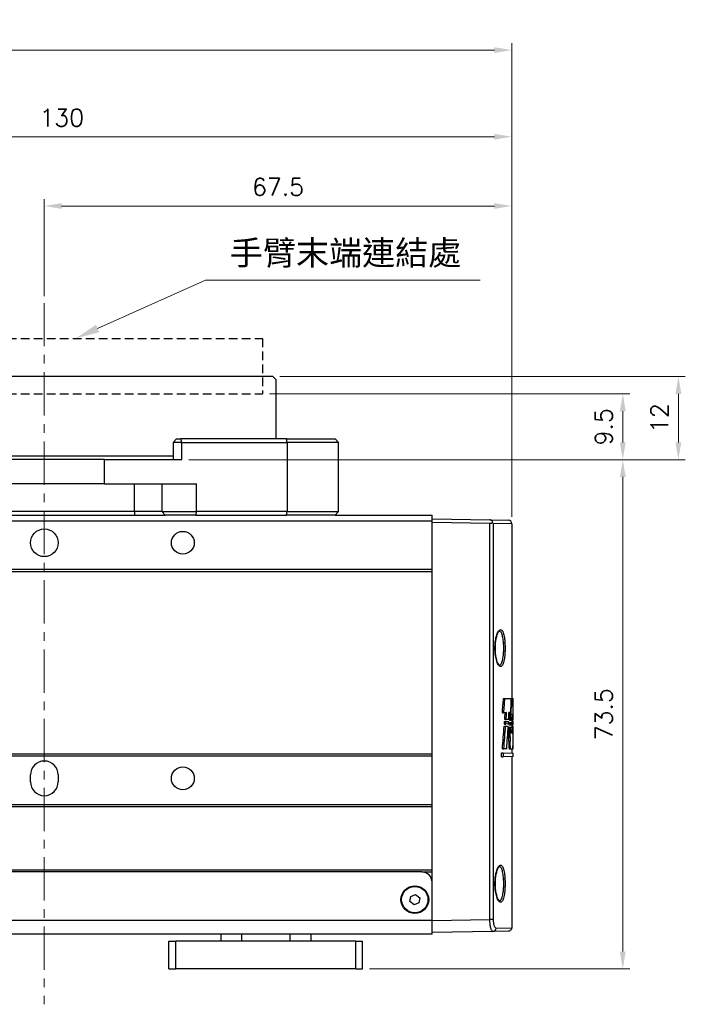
# Model space of a CAD drawing. Header units: inches. Extents: x 0 to 5766, y -2164 to 1330.
# Tile 144 of 210: x 4326 to 4422, y -604 to -462. Entities that reach past the tile are written whole.
import ezdxf

# ---------------------------------------------------------------- set-up
doc = ezdxf.new("R2010")
doc.units = ezdxf.units.IN
doc.header["$MEASUREMENT"] = 0
doc.linetypes.add('CENTER', pattern=[2, 1.25, -0.25, 0.25, -0.25])
doc.linetypes.add('HIDDEN', pattern=[0.375, 0.25, -0.125])
for name, color, linetype, lineweight in [('AM_5', 3, 'Continuous', 15), ('AM_7', 4, 'CENTER', 15), ('可見 (ISO)', 7, 'Continuous', 25), ('窄部可見 (ISO)', 7, 'Continuous', 25)]:
    doc.layers.add(name, color=color, linetype=linetype, lineweight=lineweight)
doc.styles.get("Standard").update_dxf_attribs({"font": 'arial.ttf'})
doc.styles.add('尺寸標註', font='romans.shx', dxfattribs={"bigfont": 'CHINESET.SHX'})
doc.dimstyles.new('CNS1$0', dxfattribs={"dimtxt": 2.5, "dimasz": 2.5, "dimexe": 1, "dimexo": 1, "dimgap": 1.5, "dimtad": 1, "dimtoh": 1, "dimdec": 1, "dimdsep": 46, "dimtxsty": '尺寸標註', "dimcen": 0, "dimclrd": 2, "dimclre": 2, "dimclrt": 1, "dimadec": 0, "dimazin": 2, "dimtp": 0.1, "dimtm": 0.1, "dimtfac": 0.71, "dimtdec": 1, "dimtmove": 0, "dimatfit": 0, "dimfxl": 0, "dimlwd": 13, "dimlwe": 13, "dimarcsym": 0})

# ---------------------------------------------------------------- blocks, each defined once
blk = doc.blocks.new('*S388')
at = {"layer": 'AM_5', "color": 7}
for p, q in [((10226.38, -457.09), (10210.79, -464.07)), ((10266.01, -457.09), (10226.38, -457.09))]:
    blk.add_line(p, q, dxfattribs=at)
at = {"layer": 'AM_5', "color": 7, "linetype": 'Continuous'}
blk.add_trace([(10210.55, -463.54), (10211.03, -464.6), (10207.59, -465.5)], dxfattribs=at)
at = {"layer": 'AM_5', "color": 2, "insert": (10229.88, -455.34), "char_height": 3.5, "attachment_point": 7}
blk.add_mtext('{\\fPMingLiU|b0|i0|c136|p18;手臂末端連結處}', dxfattribs=at)
blk = doc.blocks.new('*D448')
at = {"layer": 'AM_5', "color": 2, "lineweight": 13}
for p, q in [((4329.47, -501.49), (4329.47, -487.49)), ((4331.97, -488.49), (4394.47, -488.49)), ((4396.97, -533.34), (4396.97, -487.49))]:
    blk.add_line(p, q, dxfattribs=at)
at = {"layer": 'AM_5', "color": 2}
for points in [[(4331.97, -488.07), (4331.97, -488.9), (4329.47, -488.49)], [(4394.47, -488.07), (4394.47, -488.9), (4396.97, -488.49)]]:
    blk.add_solid(points, dxfattribs=at)
at = {"layer": 'Defpoints', "color": 0}
for p in [(4396.97, -488.49), (4329.47, -502.49), (4396.97, -534.34)]:
    blk.add_point(p, dxfattribs=at)
at = {"layer": 'AM_5', "color": 1, "insert": (4363.22, -485.74), "char_height": 2.5, "attachment_point": 5, "style": '尺寸標註'}
blk.add_mtext('67.5', dxfattribs=at)
blk = doc.blocks.new('*D449')
at = {"layer": 'AM_5', "color": 2, "lineweight": 13}
for p, q in [((4267.02, -533.06), (4267.02, -477.49)), ((4396.97, -533.34), (4396.97, -477.49)), ((4269.52, -478.49), (4394.47, -478.49))]:
    blk.add_line(p, q, dxfattribs=at)
at = {"layer": 'AM_5', "color": 2}
for points in [[(4269.52, -478.07), (4269.52, -478.9), (4267.02, -478.49)], [(4394.47, -478.07), (4394.47, -478.9), (4396.97, -478.49)]]:
    blk.add_solid(points, dxfattribs=at)
at = {"layer": 'Defpoints', "color": 0}
for p in [(4396.97, -478.49), (4267.02, -534.06), (4396.97, -534.34)]:
    blk.add_point(p, dxfattribs=at)
at = {"layer": 'AM_5', "color": 1, "insert": (4331.99, -475.74), "char_height": 2.5, "attachment_point": 5, "style": '尺寸標註'}
blk.add_mtext('130', dxfattribs=at)
blk = doc.blocks.new('*D450')
at = {"layer": 'AM_5', "color": 2, "lineweight": 13}
for p, q in [((4236.45, -536.95), (4236.45, -464.99)), ((4394.47, -465.99), (4238.95, -465.99)), ((4396.97, -533.34), (4396.97, -464.99))]:
    blk.add_line(p, q, dxfattribs=at)
at = {"layer": 'AM_5', "color": 2}
for points in [[(4238.95, -465.57), (4238.95, -466.4), (4236.45, -465.99)], [(4394.47, -465.57), (4394.47, -466.4), (4396.97, -465.99)]]:
    blk.add_solid(points, dxfattribs=at)
at = {"layer": 'Defpoints', "color": 0}
for p in [(4236.45, -465.99), (4396.97, -534.34), (4236.45, -537.95)]:
    blk.add_point(p, dxfattribs=at)
at = {"layer": 'AM_5', "color": 1, "insert": (4316.71, -463.24), "char_height": 2.5, "attachment_point": 5, "style": '尺寸標註'}
blk.add_mtext('160.5', dxfattribs=at)
blk = doc.blocks.new('*D451')
at = {"layer": 'AM_5', "color": 2, "lineweight": 13}
for p, q in [((4350.32, -525.1), (4414, -525.1)), ((4413, -596.1), (4413, -527.6)), ((4376.44, -598.6), (4414, -598.6))]:
    blk.add_line(p, q, dxfattribs=at)
at = {"layer": 'AM_5', "color": 2}
for points in [[(4412.58, -527.6), (4413.42, -527.6), (4413, -525.1)], [(4412.58, -596.1), (4413.42, -596.1), (4413, -598.6)]]:
    blk.add_solid(points, dxfattribs=at)
at = {"layer": 'Defpoints', "color": 0}
for p in [(4349.32, -525.1), (4413, -525.1), (4375.44, -598.6)]:
    blk.add_point(p, dxfattribs=at)
at = {"layer": 'AM_5', "color": 1, "insert": (4410.25, -561.85), "char_height": 2.5, "attachment_point": 5, "rotation": 90, "style": '尺寸標註'}
blk.add_mtext('73.5', dxfattribs=at)
blk = doc.blocks.new('*D452')
at = {"layer": 'AM_5', "color": 2, "lineweight": 13}
for p, q in [((4361.97, -515.6), (4414, -515.6)), ((4413, -522.6), (4413, -518.1)), ((4350.32, -525.1), (4414, -525.1))]:
    blk.add_line(p, q, dxfattribs=at)
at = {"layer": 'AM_5', "color": 2}
for points in [[(4412.58, -518.1), (4413.42, -518.1), (4413, -515.6)], [(4412.58, -522.6), (4413.42, -522.6), (4413, -525.1)]]:
    blk.add_solid(points, dxfattribs=at)
at = {"layer": 'Defpoints', "color": 0}
for p in [(4360.97, -515.6), (4413, -515.6), (4349.32, -525.1)]:
    blk.add_point(p, dxfattribs=at)
at = {"layer": 'AM_5', "color": 1, "insert": (4410.25, -520.35), "char_height": 2.5, "attachment_point": 5, "rotation": 90, "style": '尺寸標註'}
blk.add_mtext('9.5', dxfattribs=at)
blk = doc.blocks.new('*D453')
at = {"layer": 'AM_5', "color": 2, "lineweight": 13}
for p, q in [((4363.47, -513.1), (4422.03, -513.1)), ((4421.03, -522.6), (4421.03, -515.6)), ((4350.32, -525.1), (4422.03, -525.1))]:
    blk.add_line(p, q, dxfattribs=at)
at = {"layer": 'AM_5', "color": 2}
for points in [[(4420.61, -515.6), (4421.45, -515.6), (4421.03, -513.1)], [(4420.61, -522.6), (4421.45, -522.6), (4421.03, -525.1)]]:
    blk.add_solid(points, dxfattribs=at)
at = {"layer": 'Defpoints', "color": 0}
for p in [(4362.47, -513.1), (4421.03, -513.1), (4349.32, -525.1)]:
    blk.add_point(p, dxfattribs=at)
at = {"layer": 'AM_5', "color": 1, "insert": (4418.28, -519.1), "char_height": 2.5, "attachment_point": 5, "rotation": 90, "style": '尺寸標註'}
blk.add_mtext('12', dxfattribs=at)

msp = doc.modelspace()

# ---------------------------------------------------------------- linework, layer by layer
at = {"color": 7, "linetype": 'HIDDEN', "ltscale": 5}
for p, q in [((4297.97, -507.598), (4360.97, -507.598)), ((4360.97, -507.598), (4360.97, -515.598)), ((4297.97, -515.598), (4360.97, -515.598))]:
    msp.add_line(p, q, dxfattribs=at)
at = {"layer": 'AM_7', "ltscale": 5}
msp.add_line((4329.47, -502.488), (4329.47, -603.708), dxfattribs=at)
at = {"layer": '可見 (ISO)'}
for p, q in [((4362.47, -513.098), (4296.47, -513.098)), ((4362.47, -513.098), (4362.97, -513.598)), ((4362.97, -522.098), (4362.97, -513.598)), ((4348.563, -522.098), (4348.063, -522.598)), ((4349.322, -522.598), (4348.063, -522.598)), ((4348.063, -522.598), (4348.063, -525.098)), ((4348.563, -522.098), (4349.192, -522.098)), ((4364.428, -522.098), (4349.192, -522.098)), ((4349.322, -522.598), (4364.558, -522.598)), ((4364.428, -522.098), (4371.47, -522.098)), ((4371.97, -522.598), (4364.558, -522.598)), ((4371.97, -522.598), (4371.47, -522.098)), ((4371.97, -532.598), (4371.97, -522.598)), ((4348.063, -524.598), (4310.877, -524.598)), ((4338.14, -525.098), (4320.799, -525.098)), ((4338.14, -525.098), (4349.322, -525.098)), ((4338.14, -528.598), (4320.799, -528.598)), ((4338.14, -528.598), (4351.434, -528.598)), ((4342.47, -532.598), (4316.47, -532.598)), ((4346.434, -532.598), (4342.47, -532.598)), ((4346.434, -532.598), (4351.434, -532.598)), ((4364.558, -532.598), (4351.434, -532.598)), ((4364.558, -532.598), (4371.97, -532.598)), ((4371.97, -532.598), (4371.47, -533.098)), ((4272.47, -533.92), (4385.47, -533.92)), ((4316.47, -533.098), (4342.47, -533.098)), ((4342.47, -533.098), (4346.93, -533.098)), ((4351.304, -533.098), (4346.93, -533.098)), ((4351.304, -533.098), (4364.428, -533.098)), ((4371.47, -533.098), (4364.428, -533.098)), ((4371.47, -533.098), (4385.47, -533.098)), ((4385.47, -533.92), (4385.47, -533.098)), ((4385.47, -533.648), (4393.812, -533.794)), ((4385.47, -540.92), (4385.47, -533.92)), ((4393.812, -534.294), (4385.47, -534.148)), ((4393.812, -533.794), (4396.478, -533.84)), ((4396.97, -534.34), (4396.97, -559.587)), ((4272.47, -540.92), (4385.47, -540.92)), ((4272.47, -541.22), (4385.47, -541.22)), ((4385.47, -541.22), (4385.47, -540.92)), ((4385.47, -567.548), (4385.47, -541.22)), ((4395.771, -559.566), (4395.977, -559.57)), ((4395.977, -559.57), (4396.894, -559.586)), ((4396.894, -559.586), (4397.041, -559.588)), ((4397.041, -559.588), (4397.168, -559.59)), ((4397.17, -562.562), (4397.17, -559.724)), ((4396.852, -560.746), (4396.91, -560.746)), ((4395.609, -561.623), (4395.817, -561.619)), ((4396.221, -561.612), (4395.817, -561.619)), ((4395.949, -562.597), (4396.154, -562.593)), ((4396.511, -562.587), (4396.154, -562.593)), ((4396.818, -561.602), (4396.563, -561.606)), ((4396.636, -562.722), (4396.838, -562.718)), ((4397.035, -562.715), (4396.838, -562.718)), ((4396.97, -562.716), (4396.97, -563.026)), ((4397.035, -562.715), (4397.125, -562.713)), ((4397.136, -561.826), (4397.056, -561.827)), ((4397.17, -562.713), (4397.125, -562.713)), ((4395.873, -563.549), (4396.079, -563.552)), ((4395.898, -563.254), (4396.104, -563.251)), ((4395.926, -562.871), (4396.131, -562.874)), ((4396.079, -563.552), (4396.45, -563.559)), ((4396.47, -563.244), (4396.104, -563.251)), ((4396.131, -562.874), (4396.491, -562.88)), ((4396.6, -563.699), (4396.802, -563.702)), ((4396.613, -563.379), (4396.815, -563.376)), ((4396.627, -563.02), (4396.829, -563.024)), ((4396.802, -563.702), (4397.009, -563.706)), ((4397.018, -563.372), (4396.815, -563.376)), ((4396.829, -563.024), (4397.027, -563.027)), ((4396.97, -562.889), (4397.155, -562.892)), ((4396.97, -563.373), (4396.97, -563.705)), ((4396.97, -563.568), (4397.151, -563.571)), ((4397.009, -563.706), (4397.109, -563.708)), ((4397.018, -563.372), (4397.116, -563.37)), ((4397.027, -563.027), (4397.121, -563.029)), ((4397.109, -563.708), (4397.168, -563.709)), ((4397.169, -563.369), (4397.116, -563.37)), ((4397.121, -563.029), (4397.169, -563.03)), ((4396.539, -565.122), (4396.741, -565.123)), ((4396.985, -564.585), (4397.093, -564.587)), ((4395.621, -566.857), (4395.829, -566.854)), ((4396.248, -566.847), (4395.829, -566.854)), ((4396.528, -565.783), (4396.731, -565.783)), ((4396.856, -566.889), (4396.655, -566.893)), ((4397.109, -566.885), (4396.857, -566.889)), ((4396.97, -566.887), (4396.97, -567.444)), ((4397.119, -566.831), (4397.169, -566.83)), ((4272.47, -567.548), (4385.47, -567.548)), ((4272.47, -567.848), (4385.47, -567.848)), ((4385.47, -567.848), (4385.47, -567.548)), ((4385.47, -574.848), (4385.47, -567.848)), ((4395.504, -567.419), (4395.712, -567.422)), ((4395.504, -567.98), (4395.504, -567.419)), ((4395.504, -567.98), (4395.712, -567.977)), ((4395.712, -567.422), (4397.17, -567.448)), ((4395.712, -567.422), (4395.712, -567.977)), ((4397.17, -567.951), (4395.712, -567.977)), ((4396.97, -567.955), (4396.97, -592.656)), ((4397.17, -567.951), (4397.17, -567.448)), ((4327.47, -571.598), (4327.47, -570.598)), ((4331.47, -570.598), (4331.47, -571.598)), ((4272.47, -574.848), (4385.47, -574.848)), ((4272.47, -575.148), (4385.47, -575.148)), ((4385.47, -575.148), (4385.47, -574.848)), ((4385.47, -584.298), (4385.47, -575.148)), ((4272.47, -584.298), (4385.47, -584.298)), ((4383.97, -584.598), (4273.97, -584.598)), ((4383.97, -584.598), (4385.47, -584.598)), ((4385.296, -585.398), (4385.47, -585.398)), ((4385.47, -584.548), (4385.47, -584.298)), ((4385.47, -586.098), (4385.47, -584.548)), ((4385.47, -591.598), (4385.47, -586.098)), ((4382.27, -588.869), (4382.385, -588.127)), ((4382.385, -588.127), (4383.085, -587.856)), ((4383.085, -587.856), (4383.67, -588.327)), ((4383.67, -588.327), (4383.554, -589.069)), ((4382.854, -589.34), (4382.27, -588.869)), ((4383.554, -589.069), (4382.854, -589.34)), ((4385.47, -593.598), (4385.47, -591.598)), ((4385.47, -593.598), (4272.47, -593.598)), ((4354.937, -593.598), (4354.937, -594.598)), ((4367.937, -593.598), (4367.937, -594.598)), ((4394.243, -593.195), (4385.47, -593.348)), ((4396.478, -593.156), (4394.243, -593.195)), ((4347.437, -594.598), (4348.437, -594.598)), ((4347.437, -598.598), (4347.437, -594.598)), ((4374.437, -594.598), (4348.437, -594.598)), ((4374.437, -594.598), (4375.437, -594.598)), ((4375.437, -598.598), (4375.437, -594.598)), ((4347.437, -598.598), (4348.437, -598.598)), ((4374.437, -598.598), (4348.437, -598.598)), ((4374.437, -598.598), (4375.437, -598.598))]:
    msp.add_line(p, q, dxfattribs=at)
for centre, radius in [((4329.47, -537.098), 2), ((4349.47, -537.098), 1.65), ((4349.47, -571.098), 1.65), ((4382.97, -588.598), 2), ((4382.97, -588.598), 1.9)]:
    msp.add_circle(centre, radius, dxfattribs=at)
for centre, radius, start, end in [((4396.47, -534.34), 0.5, 0, 89), ((4329.47, -570.598), 2, 0, 180), ((4329.47, -571.598), 2, 180, 0), ((4383.97, -586.098), 1.5, 0, 90)]:
    msp.add_arc(centre, radius, start, end, dxfattribs=at)
for centre, major_axis, ratio, start_param, end_param in [((4393.803, -533.794), (-0.358, 0.361), 0.9656926, 2.3605575, 3.2249852), ((4393.802, -534.292), (0.411, -0.41), 0.7015398, 0.9550093, 1.2984655), ((3957.245, -527.025), (439.037, -24.838), 0.9510687, 6.2597951, 6.2647277), ((3955.171, -527.008), (441.308, -24.967), 0.9510687, 6.2601882, 6.2650781), ((3920.694, -546.808), (475.786, 26.917), 0.9510687, 6.1911294, 6.1955786), ((3918.595, -543.283), (477.869, -27.237), 0.9518055, 0.0171422, 0.0214743), ((3942.125, -531.629), (454.145, -25.884), 0.9518055, 6.2714205, 6.2736917), ((3940.045, -531.616), (456.422, -26.014), 0.9518055, 6.2717561, 6.2740159), ((3921.53, -541.477), (474.931, 27.069), 0.9518055, 6.1767435, 6.1789116), ((3920.578, -543.285), (475.689, -27.112), 0.9518055, 0.0169445, 0.0194115), ((3909.189, -554.43), (487.264, 27.772), 0.9518055, 6.2055425, 6.2074532), ((3909.533, -553.79), (486.921, -27.752), 0.9518055, 0.0405892, 0.0425009), ((4351.22, -565.181), (0.94, 142.854), 0.3215892, 4.7317837, 4.7328382), ((4351.22, -530.054), (0.935, -142.232), 0.3215892, 1.3069512, 1.3309583), ((4351.22, -530.054), (0.94, -142.854), 0.3215892, 1.3081431, 1.331987), ((4351.223, -530.41), (-0.937, 140.956), 0.3244763, 4.4750611, 4.4778587), ((4351.222, -530.409), (-0.942, 141.575), 0.3244814, 4.4761251, 4.4788576), ((3926.246, -541.582), (470.215, 26.8), 0.9518055, 6.1669956, 6.1743384), ((4351.214, -541.193), (0.941, 141.587), 0.3245057, 4.5581689, 4.5607693), ((3923.967, -543.497), (472.303, -26.919), 0.9518055, 0.0117745, 0.0149373), ((4351.221, -543.245), (-0.938, 140.96), 0.3244832, 4.5669026, 4.5694745), ((3921.973, -543.494), (474.494, -27.044), 0.9518055, 0.0119865, 0.0151288), ((4351.221, -543.245), (-0.942, 141.577), 0.3244847, 4.567555, 4.5700652), ((3918.114, -554.525), (478.365, 27.044), 0.9509983, 6.2017316, 6.2036599), ((4351.221, -554.484), (0.942, 141.577), 0.3244841, 4.6517317, 4.654172), ((3918.535, -553.888), (477.944, -27.02), 0.9509983, 0.0358802, 0.0378106), ((4351.217, -553.92), (-0.943, 141.582), 0.3244971, 4.6434293, 4.6458465), ((3907.187, -565.069), (489.264, -27.886), 0.9518055, 0.0627268, 0.0630213), ((4351.183, -561.192), (-0.855, -223.309), 0.2058993, 1.5633552, 1.5639703), ((3907.181, -565.089), (489.269, 27.886), 0.9518055, 6.2218775, 6.2263323), ((4351.22, -565.16), (0.942, 141.578), 0.3244874, 4.7271983, 4.7295981), ((3907.187, -565.069), (489.264, -27.886), 0.9518055, 0.0560349, 0.0597896)]:
    msp.add_ellipse(centre, major_axis=major_axis, ratio=ratio, start_param=start_param, end_param=end_param, dxfattribs=at)
for points, knots in [([(4394.189, -534.125), (4394.188, -534.085), (4394.181, -534.044), (4394.151, -533.968), (4394.129, -533.933), (4394.07, -533.874), (4394.036, -533.85), (4393.968, -533.82), (4393.938, -533.81), (4393.876, -533.797), (4393.844, -533.794), (4393.812, -533.794)], [0.00000099, 0.00000099, 0.00000099, 0.00000099, 0.017029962, 0.017029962, 0.033281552, 0.033281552, 0.04744352, 0.04744352, 0.057327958, 0.057327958, 0.06696406, 0.06696406, 0.06696406, 0.06696406]), ([(4395.164, -549.834), (4395.164, -549.834), (4395.134, -549.839), (4395.032, -549.95), (4394.967, -550.051), (4394.847, -550.317), (4394.79, -550.482), (4394.687, -550.875), (4394.641, -551.113), (4394.576, -551.615), (4394.556, -551.886), (4394.55, -552.188), (4394.55, -552.22), (4394.549, -552.301), (4394.549, -552.35), (4394.552, -552.544), (4394.558, -552.69), (4394.574, -552.912), (4394.581, -552.992), (4394.589, -553.069)], [0.00254703, 0.00254703, 0.00254703, 0.00254703, 0.08006767, 0.08006767, 0.15834865, 0.15834865, 0.23395473, 0.23395473, 0.31607054, 0.31607054, 0.39717808, 0.39717808, 0.40688014, 0.40688014, 0.4214367, 0.4214367, 0.4652627, 0.4652627, 0.48989307, 0.48989307, 0.48989307, 0.48989307]), ([(4394.589, -553.069), (4394.615, -553.322), (4394.655, -553.563), (4394.752, -553.989), (4394.811, -554.179), (4394.935, -554.485), (4395.003, -554.605), (4395.115, -554.743), (4395.157, -554.761), (4395.164, -554.763), (4395.164, -554.763), (4395.164, -554.763)], [0, 0, 0, 0, 0.07984838, 0.07984838, 0.16037038, 0.16037038, 0.24225079, 0.24225079, 0.31971797, 0.31971797, 0.3306915, 0.3306915, 0.3306915, 0.3306915]), ([(4397.041, -559.588), (4397.029, -559.608), (4397.017, -559.647), (4396.986, -559.796), (4396.968, -559.93), (4396.938, -560.239), (4396.924, -560.435), (4396.913, -560.681), (4396.912, -560.714), (4396.91, -560.746)], [0.80890842, 0.80890842, 0.80890842, 0.80890842, 0.85368931, 0.85368931, 0.91955878, 0.91955878, 0.98523674, 0.98523674, 0.99498884, 0.99498884, 0.99498884, 0.99498884]), ([(4397.17, -559.724), (4397.17, -559.701), (4397.17, -559.681), (4397.169, -559.62), (4397.169, -559.596), (4397.168, -559.59)], [-0.197004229, -0.197004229, -0.197004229, -0.197004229, -0.184272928, -0.184272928, -0.151806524, -0.151806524, -0.151806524, -0.151806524]), ([(4396.528, -565.783), (4396.527, -565.824), (4396.527, -565.866), (4396.527, -566.03), (4396.531, -566.162), (4396.544, -566.406), (4396.555, -566.516), (4396.578, -566.692), (4396.593, -566.768), (4396.624, -566.869), (4396.64, -566.893), (4396.655, -566.893)], [-0.31062863, -0.31062863, -0.31062863, -0.31062863, -0.29852754, -0.29852754, -0.26127711, -0.26127711, -0.22402668, -0.22402668, -0.18650135, -0.18650135, -0.14897602, -0.14897602, -0.14897602, -0.14897602]), ([(4396.857, -566.889), (4396.856, -566.889), (4396.856, -566.889), (4396.842, -566.89), (4396.825, -566.865), (4396.795, -566.765), (4396.78, -566.689), (4396.757, -566.514), (4396.747, -566.404), (4396.733, -566.161), (4396.729, -566.03), (4396.729, -565.906), (4396.729, -565.866), (4396.73, -565.825), (4396.731, -565.783)], [0.44533623, 0.44533623, 0.44533623, 0.44533623, 0.44589768, 0.44589768, 0.48328635, 0.48328635, 0.52067502, 0.52067502, 0.55779249, 0.55779249, 0.59490996, 0.59490996, 0.59490996, 0.60697894, 0.60697894, 0.60697894, 0.60697894]), ([(4397.109, -566.885), (4397.115, -566.862), (4397.12, -566.829), (4397.134, -566.695), (4397.141, -566.561), (4397.151, -566.252), (4397.155, -566.057), (4397.157, -565.824), (4397.157, -565.806), (4397.157, -565.787)], [-0.75477839, -0.75477839, -0.75477839, -0.75477839, -0.72170153, -0.72170153, -0.65608998, -0.65608998, -0.59058442, -0.59058442, -0.58499668, -0.58499668, -0.58499668, -0.58499668]), ([(4395.164, -583.834), (4395.164, -583.834), (4395.134, -583.839), (4395.032, -583.95), (4394.967, -584.051), (4394.847, -584.317), (4394.79, -584.482), (4394.687, -584.875), (4394.641, -585.113), (4394.576, -585.615), (4394.556, -585.886), (4394.55, -586.188), (4394.55, -586.22), (4394.549, -586.301), (4394.549, -586.35), (4394.552, -586.544), (4394.558, -586.69), (4394.574, -586.912), (4394.581, -586.992), (4394.589, -587.069)], [0.00254703, 0.00254703, 0.00254703, 0.00254703, 0.08006767, 0.08006767, 0.15834865, 0.15834865, 0.23395473, 0.23395473, 0.31607054, 0.31607054, 0.39717808, 0.39717808, 0.40688014, 0.40688014, 0.4214367, 0.4214367, 0.4652627, 0.4652627, 0.48989307, 0.48989307, 0.48989307, 0.48989307]), ([(4394.589, -587.069), (4394.615, -587.322), (4394.655, -587.563), (4394.752, -587.989), (4394.811, -588.179), (4394.935, -588.485), (4395.003, -588.605), (4395.115, -588.743), (4395.157, -588.761), (4395.164, -588.763), (4395.164, -588.763), (4395.164, -588.763)], [0, 0, 0, 0, 0.07984838, 0.07984838, 0.16037038, 0.16037038, 0.24225079, 0.24225079, 0.31971797, 0.31971797, 0.3306915, 0.3306915, 0.3306915, 0.3306915]), ([(4396.97, -592.656), (4396.97, -592.71), (4396.961, -592.764), (4396.932, -592.85), (4396.916, -592.884), (4396.868, -592.963), (4396.832, -593.005), (4396.764, -593.062), (4396.736, -593.08), (4396.658, -593.122), (4396.605, -593.14), (4396.527, -593.153), (4396.503, -593.155), (4396.478, -593.156)], [0, 0, 0, 0, 0.016139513, 0.016139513, 0.027264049, 0.027264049, 0.043672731, 0.043672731, 0.053661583, 0.053661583, 0.070096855, 0.070096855, 0.077400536, 0.077400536, 0.077400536, 0.077400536])]:
    msp.add_open_spline(points, degree=3, knots=knots, dxfattribs=at)
for points in [[(4396.528, -565.783), (4396.53, -565.564), (4396.534, -565.343), (4396.539, -565.122)], [(4396.741, -565.123), (4396.736, -565.344), (4396.732, -565.565), (4396.731, -565.783)]]:
    msp.add_open_spline(points, degree=3, dxfattribs=at)
at = {"layer": '窄部可見 (ISO)'}
for p, q in [((4349.322, -522.598), (4349.192, -522.098)), ((4349.322, -525.098), (4349.322, -522.598)), ((4364.558, -522.598), (4364.428, -522.098)), ((4364.558, -522.598), (4364.558, -532.598)), ((4338.14, -528.598), (4338.14, -525.098)), ((4342.47, -532.598), (4342.47, -528.598)), ((4346.434, -528.598), (4346.434, -532.598)), ((4351.434, -532.598), (4351.434, -528.598)), ((4342.47, -532.598), (4342.47, -533.098)), ((4346.434, -532.598), (4346.93, -533.098)), ((4351.434, -532.598), (4351.304, -533.098)), ((4364.428, -533.098), (4364.558, -532.598)), ((4393.812, -591.453), (4393.812, -534.294)), ((4396.97, -534.34), (4394.274, -534.294)), ((4394.274, -534.294), (4394.274, -591.453)), ((4385.47, -591.598), (4272.47, -591.598)), ((4385.47, -591.598), (4393.812, -591.453)), ((4394.274, -591.453), (4393.812, -591.453)), ((4357.937, -593.598), (4357.937, -594.598)), ((4364.937, -593.598), (4364.937, -594.598)), ((4394.709, -592.695), (4396.97, -592.656)), ((4348.437, -598.598), (4348.437, -594.598)), ((4374.437, -598.598), (4374.437, -594.598))]:
    msp.add_line(p, q, dxfattribs=at)
for centre, major_axis, ratio, start_param, end_param in [((4395.78, -551.505), (0.2, 0.013), 0.2968777, 4.7102734, 6.064298), ((4394.39, -553.09), (0.199, 0.021), 0.2957115, 5.9427253, 6.2831855), ((4395.78, -585.505), (0.2, 0.013), 0.2968777, 4.7102734, 6.064298), ((4394.39, -587.09), (0.199, 0.021), 0.2957115, 5.9427253, 6.2831855), ((4394.234, -592.695), (0.009, -0.5), 0.950581, 0, 1.5542054)]:
    msp.add_ellipse(centre, major_axis=major_axis, ratio=ratio, start_param=start_param, end_param=end_param, dxfattribs=at)
for points, knots in [([(4394.58, -553.09), (4394.562, -552.921), (4394.55, -552.748), (4394.544, -552.571), (4394.537, -552.394), (4394.537, -552.214), (4394.543, -552.038), (4394.549, -551.861), (4394.561, -551.688), (4394.578, -551.519), (4394.596, -551.35), (4394.619, -551.185), (4394.647, -551.031), (4394.674, -550.877), (4394.707, -550.732), (4394.743, -550.597), (4394.779, -550.462), (4394.819, -550.341), (4394.861, -550.232), (4394.903, -550.124), (4394.949, -550.027), (4394.995, -549.946), (4395.041, -549.866), (4395.088, -549.8), (4395.136, -549.75), (4395.184, -549.7), (4395.233, -549.666), (4395.28, -549.648), (4395.328, -549.63), (4395.375, -549.629), (4395.421, -549.644), (4395.513, -549.675), (4395.598, -549.771), (4395.674, -549.931), (4395.712, -550.012), (4395.747, -550.106), (4395.778, -550.214), (4395.81, -550.323), (4395.839, -550.447), (4395.865, -550.581), (4395.89, -550.716), (4395.912, -550.86), (4395.93, -551.015), (4395.949, -551.169), (4395.964, -551.335), (4395.975, -551.505)], [0.016662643, 0.016662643, 0.016662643, 0.016662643, 0.0171958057, 0.0171958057, 0.0171958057, 0.0177299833, 0.0177299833, 0.0177299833, 0.0182670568, 0.0182670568, 0.0182670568, 0.0188043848, 0.0188043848, 0.0188043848, 0.0193421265, 0.0193421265, 0.0193421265, 0.0198803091, 0.0198803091, 0.0198803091, 0.0204189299, 0.0204189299, 0.0204189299, 0.0209578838, 0.0209578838, 0.0209578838, 0.0214970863, 0.0214970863, 0.0214970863, 0.0220363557, 0.0220363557, 0.0220363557, 0.0231145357, 0.0231145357, 0.0231145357, 0.0236531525, 0.0236531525, 0.0236531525, 0.0241909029, 0.0241909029, 0.0241909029, 0.0247286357, 0.0247286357, 0.0247286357, 0.0252663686, 0.0252663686, 0.0252663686, 0.0252663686]), ([(4395.783, -551.564), (4395.773, -551.422), (4395.76, -551.282), (4395.727, -551.02), (4395.709, -550.896), (4395.665, -550.664), (4395.64, -550.555), (4395.586, -550.36), (4395.556, -550.273), (4395.492, -550.121), (4395.457, -550.056), (4395.385, -549.95), (4395.347, -549.91), (4395.268, -549.853), (4395.226, -549.837), (4395.178, -549.834), (4395.171, -549.833), (4395.164, -549.834)], [0.0084497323, 0.0084497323, 0.0084497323, 0.0084497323, 0.0088992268, 0.0088992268, 0.0093487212, 0.0093487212, 0.0097982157, 0.0097982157, 0.0102477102, 0.0102477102, 0.0106972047, 0.0106972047, 0.0111466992, 0.0111466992, 0.0115961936, 0.0115961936, 0.0116681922, 0.0116681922, 0.0116681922, 0.0116681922]), ([(4395.975, -551.505), (4395.987, -551.675), (4395.994, -551.852), (4396.002, -552.206), (4396.002, -552.383), (4395.994, -552.739), (4395.987, -552.914), (4395.965, -553.252), (4395.95, -553.418), (4395.913, -553.729), (4395.891, -553.874), (4395.84, -554.144), (4395.811, -554.268), (4395.748, -554.486), (4395.713, -554.581), (4395.638, -554.742), (4395.597, -554.807), (4395.513, -554.903), (4395.469, -554.936), (4395.377, -554.967), (4395.33, -554.966), (4395.235, -554.932), (4395.187, -554.898), (4395.091, -554.799), (4395.044, -554.735), (4394.951, -554.575), (4394.906, -554.479), (4394.822, -554.263), (4394.782, -554.143), (4394.709, -553.875), (4394.677, -553.729), (4394.621, -553.423), (4394.598, -553.261), (4394.58, -553.09)], [0.0080522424, 0.0080522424, 0.0080522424, 0.0080522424, 0.0085903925, 0.0085903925, 0.0091285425, 0.0091285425, 0.0096666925, 0.0096666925, 0.0102048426, 0.0102048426, 0.0107429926, 0.0107429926, 0.0112811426, 0.0112811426, 0.0118192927, 0.0118192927, 0.0123574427, 0.0123574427, 0.0128955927, 0.0128955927, 0.0134337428, 0.0134337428, 0.0139718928, 0.0139718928, 0.0145100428, 0.0145100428, 0.0150481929, 0.0150481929, 0.0155863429, 0.0155863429, 0.0161244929, 0.0161244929, 0.016662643, 0.016662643, 0.016662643, 0.016662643]), ([(4395.164, -554.763), (4395.188, -554.763), (4395.211, -554.76), (4395.234, -554.752), (4395.245, -554.749), (4395.256, -554.744), (4395.266, -554.739), (4395.301, -554.722), (4395.334, -554.697), (4395.366, -554.663), (4395.372, -554.656), (4395.378, -554.649), (4395.384, -554.642), (4395.419, -554.6), (4395.453, -554.547), (4395.486, -554.483), (4395.487, -554.479), (4395.489, -554.476), (4395.491, -554.472), (4395.525, -554.403), (4395.556, -554.324), (4395.585, -554.233), (4395.586, -554.229), (4395.588, -554.224), (4395.589, -554.219), (4395.616, -554.132), (4395.641, -554.035), (4395.664, -553.93), (4395.668, -553.913), (4395.671, -553.895), (4395.675, -553.878), (4395.694, -553.782), (4395.711, -553.681), (4395.726, -553.574), (4395.731, -553.542), (4395.736, -553.508), (4395.74, -553.475), (4395.752, -553.377), (4395.763, -553.276), (4395.772, -553.173), (4395.776, -553.123), (4395.78, -553.073), (4395.784, -553.022), (4395.79, -552.931), (4395.795, -552.839), (4395.799, -552.744), (4395.802, -552.677), (4395.804, -552.608), (4395.806, -552.539), (4395.808, -552.459), (4395.809, -552.378), (4395.809, -552.298)], [0.0037363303, 0.0037363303, 0.0037363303, 0.0037363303, 0.0039863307, 0.0039863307, 0.0039863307, 0.0041051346, 0.0041051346, 0.0041051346, 0.0044838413, 0.0044838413, 0.0044838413, 0.0045547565, 0.0045547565, 0.0045547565, 0.0049809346, 0.0049809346, 0.0049809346, 0.0050043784, 0.0050043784, 0.0050043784, 0.0054540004, 0.0054540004, 0.0054540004, 0.0054774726, 0.0054774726, 0.0054774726, 0.0059036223, 0.0059036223, 0.0059036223, 0.0059735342, 0.0059735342, 0.0059735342, 0.0063532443, 0.0063532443, 0.0063532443, 0.0064690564, 0.0064690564, 0.0064690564, 0.0068028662, 0.0068028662, 0.0068028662, 0.0069645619, 0.0069645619, 0.0069645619, 0.0072524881, 0.0072524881, 0.0072524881, 0.0074599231, 0.0074599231, 0.0074599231, 0.0077021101, 0.0077021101, 0.0077021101, 0.0077021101]), ([(4395.809, -552.298), (4395.809, -552.174), (4395.807, -552.051), (4395.802, -551.928), (4395.798, -551.806), (4395.792, -551.683), (4395.783, -551.564)], [0.00770211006, 0.00770211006, 0.00770211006, 0.00770211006, 0.00807592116, 0.00807592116, 0.00807592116, 0.00844973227, 0.00844973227, 0.00844973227, 0.00844973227]), ([(4394.58, -587.09), (4394.562, -586.921), (4394.55, -586.748), (4394.544, -586.571), (4394.537, -586.394), (4394.537, -586.214), (4394.543, -586.038), (4394.549, -585.861), (4394.561, -585.688), (4394.578, -585.519), (4394.596, -585.35), (4394.619, -585.185), (4394.647, -585.031), (4394.674, -584.877), (4394.707, -584.732), (4394.743, -584.597), (4394.779, -584.462), (4394.819, -584.341), (4394.861, -584.232), (4394.903, -584.124), (4394.949, -584.027), (4394.995, -583.946), (4395.041, -583.866), (4395.088, -583.8), (4395.136, -583.75), (4395.184, -583.7), (4395.233, -583.666), (4395.28, -583.648), (4395.328, -583.63), (4395.375, -583.629), (4395.421, -583.644), (4395.513, -583.675), (4395.598, -583.771), (4395.674, -583.931), (4395.712, -584.012), (4395.747, -584.106), (4395.778, -584.214), (4395.81, -584.323), (4395.839, -584.447), (4395.865, -584.581), (4395.89, -584.716), (4395.912, -584.86), (4395.93, -585.015), (4395.949, -585.169), (4395.964, -585.335), (4395.975, -585.505)], [0.016662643, 0.016662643, 0.016662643, 0.016662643, 0.0171958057, 0.0171958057, 0.0171958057, 0.0177299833, 0.0177299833, 0.0177299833, 0.0182670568, 0.0182670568, 0.0182670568, 0.0188043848, 0.0188043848, 0.0188043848, 0.0193421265, 0.0193421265, 0.0193421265, 0.0198803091, 0.0198803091, 0.0198803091, 0.0204189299, 0.0204189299, 0.0204189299, 0.0209578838, 0.0209578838, 0.0209578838, 0.0214970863, 0.0214970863, 0.0214970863, 0.0220363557, 0.0220363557, 0.0220363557, 0.0231145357, 0.0231145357, 0.0231145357, 0.0236531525, 0.0236531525, 0.0236531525, 0.0241909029, 0.0241909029, 0.0241909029, 0.0247286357, 0.0247286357, 0.0247286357, 0.0252663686, 0.0252663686, 0.0252663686, 0.0252663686]), ([(4395.783, -585.564), (4395.773, -585.422), (4395.76, -585.282), (4395.727, -585.02), (4395.709, -584.896), (4395.665, -584.664), (4395.64, -584.555), (4395.586, -584.36), (4395.556, -584.273), (4395.492, -584.121), (4395.457, -584.056), (4395.385, -583.95), (4395.347, -583.91), (4395.268, -583.853), (4395.226, -583.837), (4395.178, -583.834), (4395.171, -583.833), (4395.164, -583.834)], [0.0084497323, 0.0084497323, 0.0084497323, 0.0084497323, 0.0088992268, 0.0088992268, 0.0093487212, 0.0093487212, 0.0097982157, 0.0097982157, 0.0102477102, 0.0102477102, 0.0106972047, 0.0106972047, 0.0111466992, 0.0111466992, 0.0115961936, 0.0115961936, 0.0116681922, 0.0116681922, 0.0116681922, 0.0116681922]), ([(4395.975, -585.505), (4395.987, -585.675), (4395.994, -585.852), (4396.002, -586.206), (4396.002, -586.383), (4395.994, -586.739), (4395.987, -586.914), (4395.965, -587.252), (4395.95, -587.418), (4395.913, -587.729), (4395.891, -587.874), (4395.84, -588.144), (4395.811, -588.268), (4395.748, -588.486), (4395.713, -588.581), (4395.638, -588.742), (4395.597, -588.807), (4395.513, -588.903), (4395.469, -588.936), (4395.377, -588.967), (4395.33, -588.966), (4395.235, -588.932), (4395.187, -588.898), (4395.091, -588.799), (4395.044, -588.735), (4394.951, -588.575), (4394.906, -588.479), (4394.822, -588.263), (4394.782, -588.143), (4394.709, -587.875), (4394.677, -587.729), (4394.621, -587.423), (4394.598, -587.261), (4394.58, -587.09)], [0.0080522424, 0.0080522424, 0.0080522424, 0.0080522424, 0.0085903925, 0.0085903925, 0.0091285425, 0.0091285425, 0.0096666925, 0.0096666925, 0.0102048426, 0.0102048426, 0.0107429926, 0.0107429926, 0.0112811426, 0.0112811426, 0.0118192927, 0.0118192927, 0.0123574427, 0.0123574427, 0.0128955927, 0.0128955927, 0.0134337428, 0.0134337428, 0.0139718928, 0.0139718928, 0.0145100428, 0.0145100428, 0.0150481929, 0.0150481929, 0.0155863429, 0.0155863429, 0.0161244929, 0.0161244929, 0.016662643, 0.016662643, 0.016662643, 0.016662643]), ([(4395.164, -588.763), (4395.188, -588.763), (4395.211, -588.76), (4395.234, -588.752), (4395.245, -588.749), (4395.256, -588.744), (4395.266, -588.739), (4395.301, -588.722), (4395.334, -588.697), (4395.366, -588.663), (4395.372, -588.656), (4395.378, -588.649), (4395.384, -588.642), (4395.419, -588.6), (4395.453, -588.547), (4395.486, -588.483), (4395.487, -588.479), (4395.489, -588.476), (4395.491, -588.472), (4395.525, -588.403), (4395.556, -588.324), (4395.585, -588.233), (4395.586, -588.229), (4395.588, -588.224), (4395.589, -588.219), (4395.616, -588.132), (4395.641, -588.035), (4395.664, -587.93), (4395.668, -587.913), (4395.671, -587.895), (4395.675, -587.878), (4395.694, -587.782), (4395.711, -587.681), (4395.726, -587.574), (4395.731, -587.542), (4395.736, -587.508), (4395.74, -587.475), (4395.752, -587.377), (4395.763, -587.276), (4395.772, -587.173), (4395.776, -587.123), (4395.78, -587.073), (4395.784, -587.022), (4395.79, -586.931), (4395.795, -586.839), (4395.799, -586.744), (4395.802, -586.677), (4395.804, -586.608), (4395.806, -586.539), (4395.808, -586.459), (4395.809, -586.378), (4395.809, -586.298)], [0.0037363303, 0.0037363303, 0.0037363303, 0.0037363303, 0.0039863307, 0.0039863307, 0.0039863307, 0.0041051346, 0.0041051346, 0.0041051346, 0.0044838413, 0.0044838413, 0.0044838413, 0.0045547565, 0.0045547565, 0.0045547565, 0.0049809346, 0.0049809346, 0.0049809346, 0.0050043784, 0.0050043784, 0.0050043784, 0.0054540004, 0.0054540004, 0.0054540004, 0.0054774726, 0.0054774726, 0.0054774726, 0.0059036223, 0.0059036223, 0.0059036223, 0.0059735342, 0.0059735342, 0.0059735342, 0.0063532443, 0.0063532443, 0.0063532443, 0.0064690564, 0.0064690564, 0.0064690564, 0.0068028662, 0.0068028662, 0.0068028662, 0.0069645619, 0.0069645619, 0.0069645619, 0.0072524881, 0.0072524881, 0.0072524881, 0.0074599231, 0.0074599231, 0.0074599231, 0.0077021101, 0.0077021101, 0.0077021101, 0.0077021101]), ([(4395.809, -586.298), (4395.809, -586.174), (4395.807, -586.051), (4395.802, -585.928), (4395.798, -585.806), (4395.792, -585.683), (4395.783, -585.564)], [0.00770211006, 0.00770211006, 0.00770211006, 0.00770211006, 0.00807592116, 0.00807592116, 0.00807592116, 0.00844973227, 0.00844973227, 0.00844973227, 0.00844973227]), ([(4394.243, -593.195), (4394.191, -593.196), (4394.139, -593.154), (4394.089, -593.071), (4394.064, -593.029), (4394.04, -592.978), (4394.017, -592.917), (4394.016, -592.915), (4394.015, -592.914), (4394.015, -592.912), (4393.992, -592.852), (4393.971, -592.783), (4393.951, -592.706), (4393.95, -592.703), (4393.949, -592.7), (4393.948, -592.698), (4393.929, -592.62), (4393.911, -592.536), (4393.894, -592.445), (4393.894, -592.442), (4393.893, -592.439), (4393.893, -592.436), (4393.877, -592.344), (4393.862, -592.243), (4393.851, -592.14), (4393.827, -591.926), (4393.813, -591.691), (4393.812, -591.453)], [0, 0, 0, 0, 0.000685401, 0.000685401, 0.000685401, 0.001029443, 0.001029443, 0.001029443, 0.0010404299, 0.0010404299, 0.0010404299, 0.0013750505, 0.0013750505, 0.0013750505, 0.0013872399, 0.0013872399, 0.0013872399, 0.0017225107, 0.0017225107, 0.0017225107, 0.0017340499, 0.0017340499, 0.0017340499, 0.0020719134, 0.0020719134, 0.0020719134, 0.0027744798, 0.0027744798, 0.0027744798, 0.0027744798]), ([(4394.274, -591.453), (4394.274, -591.623), (4394.286, -591.791), (4394.31, -591.944), (4394.322, -592.02), (4394.337, -592.094), (4394.354, -592.161), (4394.371, -592.229), (4394.389, -592.291), (4394.41, -592.347), (4394.431, -592.404), (4394.454, -592.455), (4394.478, -592.498), (4394.501, -592.541), (4394.526, -592.578), (4394.552, -592.607), (4394.603, -592.667), (4394.656, -592.696), (4394.709, -592.695)], [0, 0, 0, 0, 0.0005091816, 0.0005091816, 0.0005091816, 0.0007643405, 0.0007643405, 0.0007643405, 0.0010200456, 0.0010200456, 0.0010200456, 0.001276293, 0.001276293, 0.001276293, 0.0015329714, 0.0015329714, 0.0015329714, 0.0020471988, 0.0020471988, 0.0020471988, 0.0020471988])]:
    msp.add_open_spline(points, degree=3, knots=knots, dxfattribs=at)

# ---------------------------------------------------------------- block references
at = {"layer": 'AM_5', "color": 7}
msp.add_blockref('*S388', (-5873.624, -42.098), dxfattribs=at)

# ---------------------------------------------------------------- dimensions: what is measured, and where the dimension line sits
at = {"layer": 'AM_5'}
for base, p1, p2, picture, middle in [((4236.45, -465.988), (4396.97, -534.34), (4236.45, -537.948), '*D450', (4316.71, -463.238)), ((4396.969717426, -478.488068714), (4267.019717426, -534.061742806), (4396.969717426, -534.340151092), '*D449', (4331.994717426, -475.738068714)), ((4396.97, -488.488), (4329.47, -502.488), (4396.97, -534.34), '*D448', (4363.22, -485.738))]:
    dim = msp.add_linear_dim(base=base, p1=p1, p2=p2, dimstyle='CNS1$0', override={"dimfxl": 4, "dimarcsym": 1}, dxfattribs=at)
    dim.commit()
    dim.dimension.update_dxf_attribs({"geometry": picture, "text_midpoint": middle})
for base, p1, p2, picture, middle in [((4421.029, -513.098), (4349.322, -525.098), (4362.47, -513.098), '*D453', (4418.279, -519.098)), ((4412.999, -515.598), (4349.322, -525.098), (4360.97, -515.598), '*D452', (4410.249, -520.348)), ((4412.999, -525.098), (4375.437, -598.598), (4349.322, -525.098), '*D451', (4410.249, -561.848))]:
    dim = msp.add_linear_dim(base=base, p1=p1, p2=p2, angle=90, dimstyle='CNS1$0', override={"dimtix": 1, "dimfxl": 4, "dimarcsym": 1}, dxfattribs=at)
    dim.commit()
    dim.dimension.update_dxf_attribs({"geometry": picture, "text_midpoint": middle})

doc.saveas('drawing.dxf')
